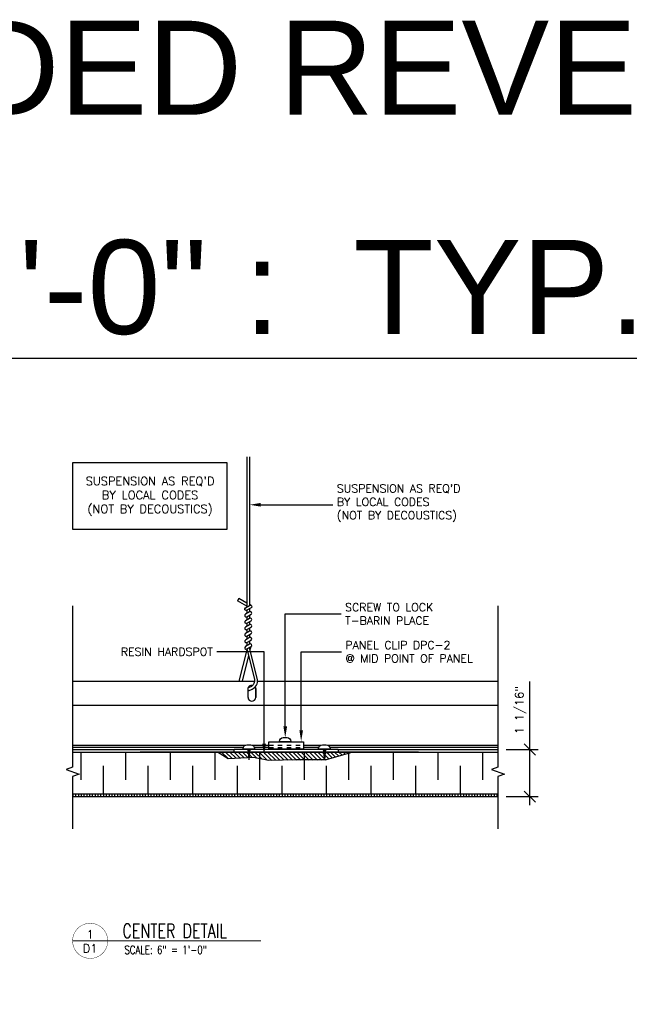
# Model space of a CAD drawing. Header units: inches. Extents: x -2964 to -2795, y 3276 to 3354.
# Tile 5 of 7: x -2934 to -2920, y 3332 to 3354. Entities that reach past the tile are written whole.
import ezdxf
from ezdxf import colors
from ezdxf.entities.mleader import LeaderData, LeaderLine
from ezdxf.enums import TextEntityAlignment as Align
from ezdxf.math import Vec2, Vec3

# ---------------------------------------------------------------- set-up
doc = ezdxf.new("R2010")
doc.units = ezdxf.units.IN
doc.header["$MEASUREMENT"] = 0
doc.linetypes.add('HIDDEN', pattern=[0.375, 0.25, -0.125])
for name, color, linetype in [('1-DIM', 4, 'Continuous'), ('1-MOUNT', 155, 'Continuous'), ('1-PANEL', 6, 'Continuous'), ('1-TEXT', 2, 'Continuous'), ('1-TITLE', 4, 'Continuous')]:
    doc.layers.add(name, color=color, linetype=linetype)
doc.styles.add('GEN NOTES', font='ARIALUNI.TTF')
doc.styles.add('ROMANS', font='romans.shx')
doc.styles.add('TEXT', font='romans.shx')
doc.dimstyles.new('DIM 6-12', dxfattribs={"dimscale": 2, "dimtxt": 0.09375, "dimasz": 0.125, "dimexe": 0.09375, "dimexo": 0.09375, "dimgap": 0.03125, "dimtad": 1, "dimdec": 4, "dimzin": 3, "dimdsep": 46, "dimlunit": 5, "dimtxsty": 'TEXT', "dimblk": 'OBLIQUE', "dimcen": 0.09375, "dimdle": 0.09375, "dimclrd": 256, "dimclre": 4, "dimclrt": 2, "dimadec": 0, "dimazin": 0, "dimtfac": 1, "dimtdec": 4, "dimtmove": 0, "dimatfit": 3, "dimfxl": 0, "dimfrac": 2, "dimtolj": 1, "dimtzin": 0, "dimlwd": -1, "dimlwe": -1, "dimarcsym": 0})

# ---------------------------------------------------------------- blocks, each defined once
blk = doc.blocks.new('*X16')
at = {"color": 0}
for p, q in [((4.737, 5.886), (4.764, 5.913)), ((4.805, 5.866), (4.853, 5.913)), ((4.874, 5.846), (4.941, 5.913)), ((4.942, 5.826), (5.029, 5.913)), ((5.01, 5.805), (5.118, 5.913)), ((5.078, 5.785), (5.152, 5.859)), ((5.152, 5.771), (5.295, 5.913)), ((5.152, 5.859), (5.206, 5.913)), ((5.215, 5.745), (5.383, 5.913)), ((5.303, 5.745), (5.471, 5.913)), ((5.392, 5.745), (5.56, 5.913)), ((5.48, 5.745), (5.648, 5.913)), ((5.569, 5.745), (5.733, 5.91)), ((5.657, 5.745), (5.733, 5.821)), ((5.733, 5.821), (5.825, 5.913)), ((5.733, 5.91), (5.737, 5.913)), ((5.745, 5.745), (5.913, 5.913)), ((5.834, 5.745), (6.002, 5.913)), ((5.921, 5.744), (6.09, 5.913)), ((6.008, 5.743), (6.178, 5.913)), ((6.095, 5.741), (6.267, 5.913)), ((6.182, 5.74), (6.355, 5.913)), ((6.269, 5.739), (6.444, 5.913)), ((6.356, 5.737), (6.532, 5.913)), ((6.45, 5.743), (6.62, 5.913)), ((6.559, 5.764), (6.709, 5.913)), ((6.669, 5.785), (6.733, 5.849)), ((6.733, 5.849), (6.797, 5.913)), ((6.77, 5.798), (6.886, 5.913)), ((6.854, 5.794), (6.9, 5.839)), ((6.9, 5.839), (6.974, 5.913)), ((6.938, 5.789), (7.062, 5.913)), ((7.023, 5.785), (7.151, 5.913)), ((7.107, 5.781), (7.239, 5.913)), ((7.191, 5.777), (7.328, 5.913)), ((7.278, 5.775), (7.416, 5.913)), ((5.146, 5.765), (5.152, 5.771))]:
    blk.add_line(p, q, dxfattribs=at)
blk = doc.blocks.new('*U17')
at = {"layer": '1-TEXT', "color": 2, "style": 'TEXT'}
blk.add_attdef('VIEWNAME', (0.89, 0.061), '', height=0.25, dxfattribs=at)
at = {"layer": '1-TEXT', "style": 'TEXT'}
for tag, p in [('NOTE1', (0.926, -0.281)), ('NOTE2', (0.926, -0.463)), ('NOTE3', (0.926, -0.655)), ('NOTE4', (0.926, -0.832))]:
    blk.add_attdef(tag, p, '', height=0.125, dxfattribs=at)
blk.add_wipeout([(0.314, 0.283), (0.244, 0.274), (0.178, 0.248), (0.121, 0.206), (0.075, 0.152), (0.045, 0.087), (0.032, 0.018), (0.036, -0.053), (0.058, -0.12), (0.096, -0.18), (0.148, -0.229), (0.21, -0.263), (0.279, -0.281), (0.35, -0.281), (0.418, -0.263), (0.48, -0.229), (0.532, -0.18), (0.57, -0.12), (0.592, -0.053), (0.596, 0.018), (0.583, 0.087), (0.553, 0.152), (0.508, 0.206), (0.45, 0.248), (0.385, 0.274)])
at = {"layer": '1-TITLE', "const_width": 0.00651}
blk.add_lwpolyline([(0, 0, 1), (0.628, 0, 0.414214), (0.314, 0.314, 0.414214), (0, 0, 2.926408)], format="xyb", dxfattribs=at)
at = {"layer": '1-TITLE', "const_width": 0.02}
blk.add_lwpolyline([(0, 0), (3.365, 0)], dxfattribs=at)
at = {"layer": '1-TEXT', "style": 'TEXT'}
for tag, p in [('DETAIL#', (0.301, 0.094)), ('SHEET#', (0.306, -0.207))]:
    blk.add_attdef(tag, text='', height=0.125, dxfattribs=at).set_placement(p, align=Align.CENTER)
blk = doc.blocks.new('_Oblique')
at = {"color": 0, "linetype": 'ByBlock', "lineweight": -2}
blk.add_line((-0.5, -0.5), (0.5, 0.5), dxfattribs=at)
blk = doc.blocks.new('*D21')
at = {"layer": '1-DIM', "transparency": 16777216}
for p, q in [((-2922.31, 3337.406), (-2922.31, 3338.933)), ((-2922.31, 3336.163), (-2922.31, 3337.406))]:
    blk.add_line(p, q, dxfattribs=at)
at = {"layer": '1-DIM', "color": 4, "transparency": 16777216}
for p, q in [((-2922.838, 3337.406), (-2922.122, 3337.406)), ((-2922.838, 3336.351), (-2922.122, 3336.351))]:
    blk.add_line(p, q, dxfattribs=at)
at = {"layer": 'Defpoints', "color": 0, "transparency": 16777216}
for p in [(-2923.025, 3337.406), (-2922.31, 3337.406), (-2923.025, 3336.351)]:
    blk.add_point(p, dxfattribs=at)
at = {"layer": '1-DIM', "transparency": 16777216, "xscale": 0.25, "yscale": 0.25, "zscale": 0.25}
for p, rotation in [((-2922.31, 3337.406), 90), ((-2922.31, 3336.351), 270)]:
    blk.add_blockref('_Oblique', p, dxfattribs=dict(at, rotation=rotation))
at = {"layer": '1-DIM', "color": 2, "transparency": 16777216, "insert": (-2922.515, 3338.294), "char_height": 0.1875, "attachment_point": 5, "rotation": 90, "style": 'TEXT', "bg_fill": 3, "box_fill_scale": 1.25, "bg_fill_color": 256, "bg_fill_true_color": 13158600, "bg_fill_transparency": 0}
blk.add_mtext('\\A1;1 1/16"', dxfattribs=at)

msp = doc.modelspace()

# ---------------------------------------------------------------- hatches: boundary and pattern name
at = {"layer": '1-PANEL'}
h = msp.add_hatch(dxfattribs=at)
h.set_pattern_fill('ANSI31', color=8, scale=0.5, angle=45, style=0)
h.set_pattern_definition([(90, (-3165.229236, -178.360825), (-0.0625, 1e-17), [])])
h.paths.add_polyline_path([(-2932.55297, 3336.41317), (-2932.55297, 3336.35067), (-2923.02539, 3336.35067), (-2923.02539, 3336.41317)])

# ---------------------------------------------------------------- linework, layer by layer
at = {"layer": '1-DIM'}
for points in [[(-2932.55297, 3340.6289), (-2932.55297, 3337.01157), (-2932.69785, 3336.95883), (-2932.40808, 3336.85337), (-2932.55297, 3336.80063), (-2932.55297, 3335.62948)], [(-2923.02539, 3340.6289), (-2923.02539, 3337.01157), (-2923.17027, 3336.95883), (-2922.8805, 3336.85337), (-2923.02539, 3336.80063), (-2923.02539, 3335.62948)]]:
    msp.add_lwpolyline(points, dxfattribs=at)
at = {"layer": '1-MOUNT', "color": 9}
for p, q in [((-2928.64914, 3343.97124), (-2928.64914, 3340.60003)), ((-2928.58664, 3343.97124), (-2928.58664, 3340.63612)), ((-2928.82827, 3340.79366), (-2928.85952, 3340.73953)), ((-2928.64914, 3340.69024), (-2928.82827, 3340.79366)), ((-2928.64914, 3340.61807), (-2928.85952, 3340.73953)), ((-2928.55539, 3340.63612), (-2928.58664, 3340.65416)), ((-2928.58664, 3340.56395), (-2928.58664, 3340.49178)), ((-2928.64914, 3340.52786), (-2928.64914, 3340.45569)), ((-2928.64914, 3340.38352), (-2928.64914, 3340.31136)), ((-2928.58664, 3340.41961), (-2928.58664, 3340.34744)), ((-2928.64914, 3340.23919), (-2928.64914, 3340.16702)), ((-2928.58664, 3340.27527), (-2928.58664, 3340.2031)), ((-2928.58664, 3340.13093), (-2928.58664, 3340.05876)), ((-2928.64914, 3340.09485), (-2928.64914, 3340.02268)), ((-2928.64914, 3339.95051), (-2928.64914, 3339.87834)), ((-2928.58664, 3339.9866), (-2928.58664, 3339.91443)), ((-2928.64914, 3339.80617), (-2928.64914, 3339.73401)), ((-2928.58664, 3339.84226), (-2928.58664, 3339.77009))]:
    msp.add_line(p, q, dxfattribs=at)
at = {"layer": '1-MOUNT'}
for p, q in [((-2932.55297, 3338.93568), (-2928.47683, 3338.93568)), ((-2928.40901, 3338.93568), (-2923.02539, 3338.93568)), ((-2932.55297, 3338.40332), (-2923.02539, 3338.40332)), ((-2932.55297, 3337.50722), (-2928.6727, 3337.50722)), ((-2928.72833, 3337.44953), (-2932.55297, 3337.44953)), ((-2924.80552, 3337.35067), (-2931.03967, 3337.35067))]:
    msp.add_line(p, q, dxfattribs=at)
at = {"layer": '1-MOUNT', "color": 1, "linetype": 'HIDDEN', "ltscale": 0.2}
for p, q in [((-2928.15506, 3337.50722), (-2927.37902, 3337.50722)), ((-2928.15506, 3337.44889), (-2927.37902, 3337.44889))]:
    msp.add_line(p, q, dxfattribs=at)
at = {"layer": '1-MOUNT', "color": 1}
for p, q in [((-2928.9311, 3337.41534), (-2926.60298, 3337.41534)), ((-2928.9311, 3337.35067), (-2928.9311, 3337.41534)), ((-2928.62813, 3337.41534), (-2928.6035, 3337.17424)), ((-2928.57887, 3337.41534), (-2928.6035, 3337.17424)), ((-2926.93789, 3337.41534), (-2926.91326, 3337.17424)), ((-2926.88862, 3337.41534), (-2926.91326, 3337.17424)), ((-2926.60298, 3337.41534), (-2926.60298, 3337.35067))]:
    msp.add_line(p, q, dxfattribs=at)
at = {"layer": '1-MOUNT', "color": 9}
for points in [[(-2928.55539, 3340.58199), (-2928.64914, 3340.52786, -1), (-2928.68039, 3340.58199), (-2928.58664, 3340.63612, -1)], [(-2928.55539, 3340.43765, 1), (-2928.58664, 3340.49178), (-2928.68039, 3340.43765, 1), (-2928.64914, 3340.38352)], [(-2928.55539, 3340.29331, 1), (-2928.58664, 3340.34744), (-2928.68039, 3340.29331, 1), (-2928.64914, 3340.23919)], [(-2928.55539, 3340.14898, 1), (-2928.58664, 3340.2031), (-2928.68039, 3340.14898, 1), (-2928.64914, 3340.09485)], [(-2928.55539, 3340.00464, 1), (-2928.58664, 3340.05876), (-2928.68039, 3340.00464, 1), (-2928.64914, 3339.95051)], [(-2928.55539, 3339.8603, 1), (-2928.58664, 3339.91443), (-2928.68039, 3339.8603, 1), (-2928.64914, 3339.80617)], [(-2928.64914, 3339.66184), (-2928.55539, 3339.71596, 1), (-2928.58664, 3339.77009), (-2928.68039, 3339.71596, 1)]]:
    msp.add_lwpolyline(points, format="xyb", close=True, dxfattribs=at)
for points in [[(-2928.62317, 3338.71988), (-2928.55965, 3338.74397, 0.12099641), (-2928.4586, 3338.81646), (-2928.43573, 3338.84798, 0.21034865), (-2928.41321, 3338.9708), (-2928.59333, 3339.69406)], [(-2928.56293, 3339.71161), (-2928.58024, 3339.64149, 0.17879353)], [(-2928.61218, 3339.5121), (-2928.75447, 3338.93568, 0.17879353)], [(-2928.64914, 3339.66184), (-2928.48099, 3338.98064, -0.17879353), (-2928.49083, 3338.88337), (-2928.50809, 3338.85563, -0.09858509), (-2928.56076, 3338.8139), (-2928.62059, 3338.78616, 0.92239479)]]:
    msp.add_lwpolyline(points, format="xyb", dxfattribs=at)
msp.add_lwpolyline([(-2928.8199, 3338.93568), (-2928.64412, 3339.64149)], dxfattribs=at)
at = {"layer": '1-MOUNT'}
for points in [[(-2928.62317, 3338.76528, -0.49415766), (-2928.51493, 3338.84804, -0.99995704)], [(-2928.62317, 3338.76528, -0.49415766), (-2928.51493, 3338.84804)], [(-2928.46426, 3338.81005, -0.13820741), (-2928.45164, 3338.76527, -0.99995704)], [(-2928.46426, 3338.81005, -0.13820741), (-2928.45164, 3338.76527)]]:
    msp.add_lwpolyline(points, format="xyb", dxfattribs=at)
for points in [[(-2928.62317, 3338.57372), (-2928.62317, 3338.76527)], [(-2928.5343, 3337.50722), (-2928.15506, 3337.50722)], [(-2927.37902, 3337.50722), (-2926.98246, 3337.50722)], [(-2926.84405, 3337.50722), (-2923.02539, 3337.50722)], [(-2928.15506, 3337.44953), (-2928.47868, 3337.44953)], [(-2927.03808, 3337.44953), (-2927.37902, 3337.44953)], [(-2923.02539, 3337.44953), (-2926.78843, 3337.44953)]]:
    msp.add_lwpolyline(points, dxfattribs=at)
msp.add_lwpolyline([(-2928.45164, 3338.76527), (-2928.45164, 3338.57372), (-2928.45164, 3338.57372), (-2928.45164, 3338.76527)], close=True, dxfattribs=at)
at = {"layer": '1-MOUNT', "color": 1}
for points in [[(-2928.73163, 3337.41534), (-2928.73163, 3337.42602, -0.41421356), (-2928.64621, 3337.51144), (-2928.56079, 3337.51144, -0.41421356), (-2928.47538, 3337.42602), (-2928.47538, 3337.41534)], [(-2927.9173, 3337.57702), (-2927.9173, 3337.58769, -0.41421356), (-2927.83189, 3337.67311), (-2927.74647, 3337.67311, -0.41421356), (-2927.66105, 3337.58769), (-2927.66105, 3337.57702)], [(-2927.04138, 3337.41534), (-2927.04138, 3337.42602, -0.41421356), (-2926.95596, 3337.51144), (-2926.87055, 3337.51144, -0.41421356), (-2926.78513, 3337.42602), (-2926.78513, 3337.41534)]]:
    msp.add_lwpolyline(points, format="xyb", close=True, dxfattribs=at)
msp.add_lwpolyline([(-2927.37902, 3337.57702), (-2927.37902, 3337.41534), (-2928.15506, 3337.41534), (-2928.15506, 3337.57702)], close=True, dxfattribs=at)
at = {"layer": '1-MOUNT', "color": 8}
msp.add_lwpolyline([(-2926.27668, 3337.35067), (-2926.87432, 3337.17227), (-2927.54436, 3337.17227), (-2928.15697, 3337.16271), (-2928.50156, 3337.22967), (-2929.0663, 3337.20097), (-2929.30749, 3337.35067)], dxfattribs=at)
at = {"layer": '1-MOUNT', "color": 1}
for points in [[(-2928.58046, 3337.3998), (-2928.62746, 3337.40876)], [(-2928.58204, 3337.38428), (-2928.62581, 3337.39262)], [(-2928.58363, 3337.36875), (-2928.62416, 3337.37648)], [(-2928.58522, 3337.35323), (-2928.62251, 3337.36034)], [(-2928.5868, 3337.33771), (-2928.62086, 3337.3442)], [(-2928.58839, 3337.32218), (-2928.61922, 3337.32806)], [(-2928.58997, 3337.30666), (-2928.61757, 3337.31192)], [(-2928.59156, 3337.29113), (-2928.61592, 3337.29577)], [(-2928.59314, 3337.27561), (-2928.61427, 3337.27963)], [(-2928.59473, 3337.26008), (-2928.61262, 3337.26349)], [(-2928.59632, 3337.24456), (-2928.61097, 3337.24735)], [(-2926.89021, 3337.3998), (-2926.93721, 3337.40876)], [(-2926.8918, 3337.38428), (-2926.93557, 3337.39262)], [(-2926.89338, 3337.36875), (-2926.93392, 3337.37648)], [(-2926.89497, 3337.35323), (-2926.93227, 3337.36034)], [(-2926.89656, 3337.33771), (-2926.93062, 3337.3442)], [(-2926.89814, 3337.32218), (-2926.92897, 3337.32806)], [(-2926.89973, 3337.30666), (-2926.92732, 3337.31192)], [(-2926.90131, 3337.29113), (-2926.92567, 3337.29577)], [(-2926.9029, 3337.27561), (-2926.92402, 3337.27963)], [(-2926.90449, 3337.26008), (-2926.92237, 3337.26349)], [(-2926.90607, 3337.24456), (-2926.92072, 3337.24735)], [(-2928.5979, 3337.22904), (-2928.60932, 3337.23121)], [(-2928.59949, 3337.21351), (-2928.60767, 3337.21507)], [(-2928.60107, 3337.19799), (-2928.60602, 3337.19893)], [(-2928.60266, 3337.18246), (-2928.60437, 3337.18279)], [(-2926.90766, 3337.22904), (-2926.91908, 3337.23121)], [(-2926.90924, 3337.21351), (-2926.91743, 3337.21507)], [(-2926.91083, 3337.19799), (-2926.91578, 3337.19893)], [(-2926.91242, 3337.18246), (-2926.91413, 3337.18279)]]:
    msp.add_lwpolyline(points, dxfattribs=at)
at = {"layer": '1-MOUNT'}
msp.add_arc((-2928.53741, 3338.57372), 0.08576, 180.003121, 359.998198, dxfattribs=at)
at = {"layer": '1-PANEL', "linetype": 'Continuous'}
msp.add_line((-2932.55297, 3337.4061), (-2928.9311, 3337.4061), dxfattribs=at)
at = {"layer": '1-PANEL'}
for p, q in [((-2932.55297, 3337.35067), (-2923.02539, 3337.35067)), ((-2932.55297, 3336.41317), (-2923.02539, 3336.41317)), ((-2932.55297, 3336.35067), (-2923.02539, 3336.35067))]:
    msp.add_line(p, q, dxfattribs=at)
at = {"layer": '1-PANEL', "color": 8}
for p, q in [((-2932.3688, 3337.35067), (-2932.3688, 3336.72567)), ((-2931.3688, 3337.35067), (-2931.3688, 3336.72567)), ((-2930.3688, 3337.35067), (-2930.3688, 3336.72567)), ((-2929.3688, 3337.35067), (-2929.3688, 3336.72567)), ((-2928.3688, 3337.35067), (-2928.3688, 3336.72567)), ((-2927.3688, 3337.35067), (-2927.3688, 3336.72567)), ((-2926.3688, 3337.35067), (-2926.3688, 3336.72567)), ((-2925.3688, 3337.35067), (-2925.3688, 3336.72567)), ((-2924.3688, 3337.35067), (-2924.3688, 3336.72567)), ((-2923.3688, 3337.35067), (-2923.3688, 3336.72567)), ((-2931.8688, 3337.03817), (-2931.8688, 3336.41317)), ((-2930.8688, 3337.03817), (-2930.8688, 3336.41317)), ((-2929.8688, 3337.03817), (-2929.8688, 3336.41317)), ((-2928.8688, 3337.03817), (-2928.8688, 3336.41317)), ((-2927.8688, 3337.03817), (-2927.8688, 3336.41317)), ((-2926.8688, 3337.03817), (-2926.8688, 3336.41317)), ((-2925.8688, 3337.03817), (-2925.8688, 3336.41317)), ((-2924.8688, 3337.03817), (-2924.8688, 3336.41317)), ((-2923.8688, 3337.03817), (-2923.8688, 3336.41317))]:
    msp.add_line(p, q, dxfattribs=at)
at = {"layer": '1-TEXT'}
msp.add_lwpolyline([(-2932.54883, 3343.84161), (-2929.10024, 3343.84161), (-2929.10024, 3342.33771), (-2932.54883, 3342.33771)], close=True, dxfattribs=at)
at = {"layer": 'Defpoints', "color": 3}
msp.add_lwpolyline([(-2953.00477, 3346.18085), (-2893.76196, 3346.18085), (-2893.76196, 3300.18085), (-2953.00477, 3300.18085)], close=True, dxfattribs=at)

# ---------------------------------------------------------------- block references
at = {"layer": '1-MOUNT', "color": 8, "xscale": -1.06232294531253, "yscale": 1.06232294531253, "zscale": 1.06232294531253}
msp.add_blockref('*X16', (-2921.33958, 3331.0688), dxfattribs=at)

# ---------------------------------------------------------------- texts
at = {"layer": '1-TEXT'}
for s, insert, char_height, width, attachment_point, style in [('\\pi6.0616;SUSPENDED REVEAL - IMPERIAL', (-2953.15258, 3352.67517), 2.109375, 59.0546482, 4, 'GEN NOTES'), ('\\pi1.1839;SCALE: 6" = 1\'-0" :  TYP. DETAILS-D SIZE ', (-2953.92771, 3347.7616), 2.109375, 58.693524, 4, 'GEN NOTES'), ("SUSPENSION AS REQ'D\\PBY LOCAL CODES\\P(NOT BY DECOUSTICS)", (-2930.8167, 3343.08027), 0.1875, 3.5, 5, 'ROMANS')]:
    msp.add_mtext(s, dxfattribs=dict(at, insert=insert, char_height=char_height, width=width, attachment_point=attachment_point, style=style))

# ---------------------------------------------------------------- leaders
ml = msp.add_multileader_mtext('Standard', dxfattribs=at)
ml.set_content("SUSPENSION AS REQ'D BY LOCAL CODES \\P(NOT BY DECOUSTICS)", color=256, style='TEXT')
ml.set_leader_properties(color=4, linetype='ByLayer', lineweight=-1)
ml.build(insert=Vec2(0, 0))
ml.multileader.update_dxf_attribs({"text_left_attachment_type": 2, "text_right_attachment_type": 2, "dogleg_length": 0.36, "arrow_head_size": 0.25})
ctx = ml.context
ctx.base_point, ctx.char_height, ctx.arrow_head_size, ctx.landing_gap_size, ctx.plane_origin = Vec3(-2926.72359, 3342.89342), 0.18, 0.25, 0.09, Vec3(-2929.29373, 3341.72727)
ctx.left_attachment, ctx.right_attachment = 2, 2
notes = []
notes.append((ctx, [(0, (1, 1, 0), (-2927.78954, 3342.89342), (1, 0), 1.06594, [(0, [(-2928.58664, 3342.89342)], 0, [])])]))
ctx.mtext.insert, ctx.mtext.width, ctx.mtext.flow_direction = Vec3(-2926.63359, 3343.3477), 3.215204, 5
ml = msp.add_multileader_mtext('Standard', dxfattribs=at)
ml.set_content('SCREW TO LOCK \\PT-BARIN PLACE', color=256, style='TEXT')
ml.set_leader_properties(color=4, linetype='ByLayer', lineweight=-1)
ml.build(insert=Vec2(0, 0))
ml.multileader.update_dxf_attribs({"text_left_attachment_type": 2, "text_right_attachment_type": 2, "dogleg_length": 0.36, "arrow_head_size": 0.25})
ctx = ml.context
ctx.base_point, ctx.char_height, ctx.arrow_head_size, ctx.landing_gap_size, ctx.plane_origin = Vec3(-2926.53735, 3340.44607), 0.18, 0.25, 0.09, Vec3(-2927.42476, 3337.04899)
ctx.left_attachment, ctx.right_attachment = 2, 2
notes.append((ctx, [(0, (1, 1, 0), (-2927.78918, 3340.44607), (1, 0), 1.25183, [(0, [(-2927.78918, 3337.67311)], 0, [])])]))
ctx.mtext.insert, ctx.mtext.width, ctx.mtext.flow_direction = Vec3(-2926.44735, 3340.68607), 3.6437509, 5
ml = msp.add_multileader_mtext('Standard', dxfattribs=at)
ml.set_content('RESIN HARDSPOT', color=256, style='TEXT')
ml.set_leader_properties(color=4, linetype='ByLayer', lineweight=-1)
ml.build(insert=Vec2(0, 0))
ml.multileader.update_dxf_attribs({"text_left_attachment_type": 2, "text_right_attachment_type": 2, "dogleg_length": 0.36, "arrow_head_size": 0.25})
ctx = ml.context
ctx.base_point, ctx.char_height, ctx.arrow_head_size, ctx.landing_gap_size, ctx.plane_origin = Vec3(-2931.79087, 3339.5987), 0.18, 0.25, 0.09, Vec3(-2929.15273, 3336.96552)
ctx.left_attachment, ctx.right_attachment, ctx.text_align_type = 2, 2, 2
notes.append((ctx, [(0, (1, 1, 0), (-2928.26337, 3339.5987), (-1, 0), 1.05893, [(0, [(-2928.26337, 3337.28578)], 0, [])])]))
ctx.mtext.insert, ctx.mtext.width, ctx.mtext.alignment, ctx.mtext.flow_direction = Vec3(-2929.4123, 3339.6887), 2.4710872, 3, 5
ml = msp.add_multileader_mtext('Standard', dxfattribs=at)
ml.set_content('PANEL CLIP DPC-2\\P@ MID POINT OF PANEL', color=256, style='TEXT')
ml.set_leader_properties(color=4, linetype='ByLayer', lineweight=-1)
ml.build(insert=Vec2(0, 0))
ml.multileader.update_dxf_attribs({"text_left_attachment_type": 2, "text_right_attachment_type": 2, "dogleg_length": 0.36, "arrow_head_size": 0.25})
ctx = ml.context
ctx.base_point, ctx.char_height, ctx.arrow_head_size, ctx.landing_gap_size, ctx.plane_origin = Vec3(-2926.53096, 3339.5987), 0.18, 0.25, 0.09, Vec3(-2927.06738, 3336.96552)
ctx.left_attachment, ctx.right_attachment = 2, 2
notes.append((ctx, [(0, (1, 1, 0), (-2927.4318, 3339.5987), (1, 0), 0.90083, [(0, [(-2927.4318, 3337.58964)], 0, [])])]))
ctx.mtext.insert, ctx.mtext.width, ctx.mtext.flow_direction = Vec3(-2926.44096, 3339.8387), 3.6437509, 5
for ctx, leaders in notes:
    for number, flags, end, landing, length, lines in leaders:
        leader = LeaderData()
        leader.index, (leader.has_last_leader_line, leader.has_dogleg_vector, leader.attachment_direction) = number, flags
        leader.last_leader_point, leader.dogleg_vector, leader.dogleg_length = Vec3(end), Vec3(landing), length
        for number, points, colour, breaks in lines:
            line = LeaderLine()
            line.index, line.vertices, line.color, line.breaks = number, Vec3.list(points), colors.encode_raw_color(colour), breaks
            leader.lines.append(line)
        ctx.leaders.append(leader)

# ---------------------------------------------------------------- next in the draw order: block references
at = {"layer": '1-TITLE'}
ref = msp.add_blockref('*U17', (-2932.55297, 3333.11806), dxfattribs=dict(at, xscale=1.254172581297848, yscale=1.254172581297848, zscale=1.254172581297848))
ref.add_attrib('VIEWNAME', 'CENTER DETAIL', (-2931.43663, 3333.18722), dxfattribs={"color": 2, "height": 0.312495, "style": 'TEXT', "width": 0.75})
ref.add_attrib('DETAIL#', '1', dxfattribs={"color": 2, "height": 0.1875, "style": 'TEXT'}).set_placement((-2932.15888, 3333.26183), align=Align.MIDDLE_CENTER)
ref.add_attrib('SHEET#', 'D1', dxfattribs={"color": 2, "height": 0.1875, "style": 'TEXT'}).set_placement((-2932.15888, 3332.94828), align=Align.MIDDLE_CENTER)
ref.add_attrib('NOTE1', 'SCALE: 6" = 1\'-0"', dxfattribs={"color": 2, "height": 0.1875, "style": 'TEXT', "width": 0.75}).set_placement((-2931.39143, 3332.76607), align=Align.BOTTOM_LEFT)

# ---------------------------------------------------------------- next in the draw order: dimensions: what is measured, and where the dimension line sits
at = {"layer": '1-DIM'}
dim = msp.add_linear_dim(base=(-2922.30983, 3337.4061), p1=(-2923.02539, 3336.35067), p2=(-2923.02539, 3337.4061), angle=90, dimstyle='DIM 6-12', override={"dimpost": '"'}, dxfattribs=at)
dim.commit()
dim.dimension.update_dxf_attribs({"geometry": '*D21', "text_midpoint": (-2922.51519, 3338.29449)})

# ---------------------------------------------------------------- next in the draw order: linework, layer by layer
at = {"layer": '1-PANEL', "linetype": 'Continuous'}
msp.add_line((-2926.60298, 3337.4061), (-2923.02539, 3337.4061), dxfattribs=at)

doc.saveas('drawing.dxf')
